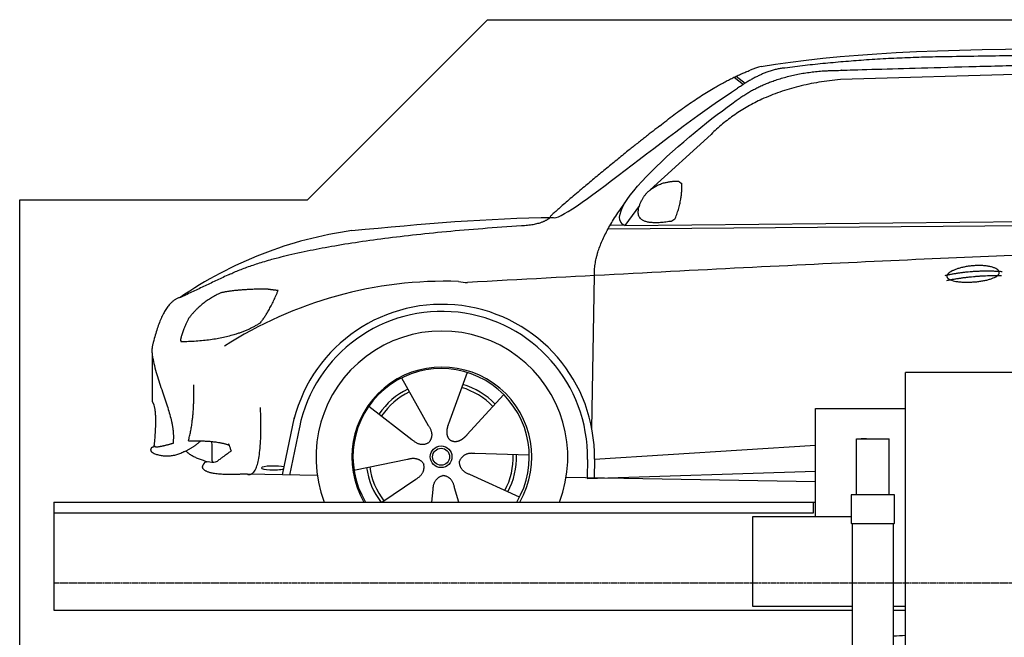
# Model space of a CAD drawing. Header units: millimetres. Extents: x 200 to 5711, y 92 to 8350.
# Tile 4 of 5: x 200 to 2936, y 6634 to 8350. Entities that reach past the tile are written whole.
import ezdxf

# ---------------------------------------------------------------- set-up
doc = ezdxf.new("R2010")
doc.units = ezdxf.units.MM
doc.linetypes.add('GEN3', pattern=[6.25, 5, -1.25])
doc.layers.add('3', color=6, linetype='GEN3')
doc.layers.add('car', color=10, linetype='Continuous')

msp = doc.modelspace()

# ---------------------------------------------------------------- linework, layer by layer
for p, q in [((1000, 7850), (1500, 8350)), ((200, 7850), (1000, 7850)), ((2982, 7370), (2662, 7370)), ((2412, 7270), (2662, 7270)), ((2412, 6970), (2412, 7270)), ((2526, 7185.4), (2616, 7185.4)), ((2526, 7030), (2526, 7185.4)), ((2553.5, 7185.4), (2538.5, 7185.4)), ((2616, 7030), (2616, 7185.4)), ((295, 7010), (2412, 7010)), ((295, 7010), (295, 6710)), ((2406, 6980), (2406, 7010)), ((2631, 7030), (2511, 7030)), ((2511, 7030), (2511, 6951)), ((2631, 6951), (2631, 7030)), ((2237.5, 6720), (2237.5, 6970)), ((2237.5, 6970), (2511, 6970)), ((2511, 6951), (2512, 6950)), ((2630, 6950), (2631, 6951)), ((2512, 6950), (2630, 6950)), ((2513.5, 6950), (2513.5, 3590)), ((2628.5, 3590), (2628.5, 6950)), ((295, 6710), (2513.5, 6710)), ((2513.5, 6720), (2237.5, 6720)), ((2662, 6720), (2628.5, 6720)), ((2628.5, 6710), (2662, 6710))]:
    msp.add_line(p, q)
for points in [[(1500, 8350), (4950, 8350)], [(5711.2, 3550), (5400, 3550), (5400, 200), (4950, 192.9), (4950, 91.6), (4850, 91.6), (4850, 177), (200, 250), (200, 7850)], [(2662, 6230), (2662, 7370)], [(2616, 7030), (2526, 7030)], [(295, 6980), (2135.5, 6980), (2406, 6980)]]:
    msp.add_lwpolyline(points)
at = {"layer": '3'}
msp.add_line((5360, 6785), (295, 6785), dxfattribs=at)
at = {"layer": 'car'}
for p, q in [((2185.5, 8190.2), (2211.2, 8170.3)), ((2191.3, 8193), (2216.4, 8173.6)), ((3074.6, 8200.8), (2480.9, 8183.4)), ((2121.4, 8031.5), (1952, 7877.6)), ((1922.7, 7834.1), (1882.2, 7778.1)), ((1882.2, 7778.1), (4534, 7803.8)), ((1835.3, 7768.7), (4478.5, 7789.8)), ((1882.2, 7778.1), (1840.9, 7778.8)), ((1790.2, 7213.6), (1797.4, 7639.1)), ((568.5, 7416.9), (568.5, 7288.6)), ((1443.2, 7370), (1391.7, 7227.6)), ((1261.1, 7354.6), (1335.7, 7222.9)), ((1545.3, 7308.3), (1443.1, 7196.6)), ((1170.8, 7276.6), (1290.3, 7183.7)), ((930.2, 7085.3), (963.6, 7245.7)), ((977.3, 7217.5), (949.7, 7085)), ((1616.3, 7139.8), (1464.9, 7144.8)), ((1797.5, 7129), (2412, 7168.2)), ((1129.1, 7098.6), (1277.5, 7128.9)), ((1777.9, 7128.2), (1777.1, 7077.8)), ((1797.5, 7129), (1796.8, 7076.4)), ((1777, 7075.8), (2412, 7095.6)), ((1027.2, 7083.6), (833, 7087)), ((1206.9, 7010), (1300.8, 7073.6)), ((1589.1, 7023.6), (1451.2, 7086.3)), ((1718.9, 7078.7), (2412, 7067)), ((1787.9, 7076.2), (1787.9, 7077.6)), ((1345, 7010), (1348.9, 7044.5)), ((1420.1, 7010), (1408.7, 7049.5))]:
    msp.add_line(p, q, dxfattribs=at)
for radius in [30.1, 23.6]:
    msp.add_circle((1371.3, 7135.8), radius, dxfattribs=at)
for centre, radius, start, end in [((2299.9, 8049.8), 174.5, 102.8736, 113.54), ((1280.3, 6652.7), 1122.3, 98.0395, 124.4377), ((1384.9, 6482.3), 1141.2, 88.2488, 122.6712), ((1446.2, 7737.3), 117.4, 256.9855, 269.1884), ((1373.4, 7135), 424.2, 359.1908, 165.7289), ((1373.4, 7135), 404.6, 359.0315, 168.2374), ((1373.4, 7135), 350, 339.0751, 200.9249), ((1373.4, 7135), 250, 329.9999, 210.0001), ((1371.3, 7135.8), 245, 329.0947, 210.9053), ((1371.3, 7135.8), 209.6, 44.262, 73.3995), ((1371.3, 7135.8), 209.6, 116.262, 145.3995), ((1371.3, 7135.8), 200.6, 116.1152, 145.5463), ((1371.3, 7135.8), 200.6, 44.1152, 73.5463), ((1371.3, 7135.8), 200.6, 332.1152, 1.5463), ((1371.3, 7135.8), 209.6, 332.262, 1.3995), ((1371.3, 7135.8), 209.6, 188.262, 217.3995), ((1371.3, 7135.8), 200.6, 188.1152, 217.5463)]:
    msp.add_arc(centre, radius, start, end, dxfattribs=at)
msp.add_ellipse((905.5, 7104.7), major_axis=(33.6, 0), ratio=0.157274, start_param=0.513473, end_param=5.704241, dxfattribs=at)
for points, degree in [([(2261, 8220), (2673, 8291.5), (3433.2, 8279), (4605.7, 8226.5)], 3), ([(2791.5, 8247.2), (2548.7, 8244.9), (2319.5, 8214.9)], 2), ([(3755.7, 8241.4), (3407.4, 8257.6), (2791.5, 8247.2)], 2), ([(1978.3, 8054.5), (2115.4, 8164.7), (2230.2, 8209.8)], 2), ([(2319.5, 8214.9), (2264.3, 8208.2), (2195.4, 8159.5)], 2), ([(2480.9, 8183.4), (2255.9, 8164.4), (2121.4, 8031.5)], 2), ([(2202, 8132.8), (2293.9, 8196.8), (2430.7, 8207.8)], 2), ([(1682.3, 7800.7), (1709.6, 7782), (2017.9, 8048.9), (2195.4, 8159.5)], 3), ([(1882.2, 7778.1), (1798.8, 7817.4), (2090.6, 8056.4), (2202, 8132.8)], 3), ([(1978.3, 8054.5), (1897.7, 7993.3), (1796.1, 7908.9), (1667.7, 7802.5), (1673.7, 7800.6)], 4), ([(1930.8, 7851.8), (1947.1, 7882.3), (1989.7, 7896.7)], 2), ([(1989.7, 7896.7), (2018.3, 7902.8), (2031.2, 7901.6)], 2), ([(2021.9, 7797.5), (2042.8, 7850.7), (2039.8, 7895.5)], 2), ([(2031.2, 7901.6), (2037.3, 7895.6), (2039.8, 7895.5)], 2), ([(1797.4, 7639.1), (1794.3, 7722.6), (1882.1, 7840.8)], 2), ([(2008.4, 7789.7), (1886.4, 7769.8), (1930.8, 7851.8)], 2), ([(1123.3, 7764), (1319.5, 7783.7), (1504.6, 7798.5), (1682.3, 7800.7)], 3), ([(1594.6, 7778.1), (1649.6, 7780.5), (1673.4, 7799.6)], 2), ([(782.2, 7642.1), (985.8, 7738.1), (1594.6, 7778.1)], 2), ([(2008.4, 7789.7), (2014.4, 7791.5), (2021.9, 7797.5)], 2), ([(4753.3, 7734.1), (3876.6, 7754.4), (1444.6, 7620)], 2), ([(782.2, 7642.1), (648.5, 7579)], 1), ([(2771.7, 7639.6), (2847.1, 7656.5), (2930.6, 7650.7)], 2), ([(2776.7, 7625.8), (2850.7, 7640.4), (2928.7, 7639.6)], 2), ([(758.6, 7590.9), (705, 7567.2), (669, 7519.4)], 2), ([(885.5, 7601.8), (799.3, 7600.7), (758.6, 7590.9)], 2), ([(869.2, 7508.2), (896.7, 7543.9), (918.2, 7597.5)], 2), ([(918.2, 7597.5), (900.4, 7599.4), (885.5, 7601.8)], 2), ([(648.5, 7579), (598.5, 7568.7), (570.1, 7448.4)], 2), ([(669, 7519.4), (648.5, 7476.2), (646.5, 7458.1)], 2), ([(647.8, 7455.8), (792.3, 7458.1), (869.2, 7508.2)], 2), ([(570.1, 7448.4), (551.9, 7402.6), (626.5, 7257.3), (630.1, 7219.8), (626.3, 7172.7)], 4), ([(646.5, 7458.1), (649.9, 7457.9), (647.8, 7455.8)], 2), ([(669, 7180.2), (685.9, 7240.6), (684.1, 7335.5)], 2), ([(568.5, 7288.6), (583.3, 7270.4), (573.4, 7168)], 2), ([(833, 7087), (876.9, 7076.4), (869.2, 7272.9)], 2), ([(1391.7, 7227.6), (1387.2, 7215.1), (1383.3, 7201.1), (1387.6, 7187.3), (1398.4, 7180.7)], 4), ([(1335.7, 7222.9), (1353.8, 7196.5), (1337, 7175.5)], 2), ([(626.3, 7172.7), (602, 7165.4), (580.3, 7162.2)], 2), ([(659.3, 7150.6), (685.2, 7163), (703.4, 7180)], 2), ([(669, 7180.2), (748.2, 7181.5), (782.2, 7168)], 2), ([(736.6, 7120.7), (731.3, 7127.5), (738.7, 7177.2), (732.7, 7178.2)], 3), ([(782.2, 7168), (776.6, 7181), (788.1, 7151.5)], 2), ([(1290.3, 7183.7), (1313.8, 7162), (1337, 7175.5)], 2), ([(1443.1, 7196.6), (1434.1, 7186.7), (1423.5, 7176.7), (1409.2, 7174.2), (1398.4, 7180.7)], 4), ([(571.3, 7145.3), (560.1, 7153.4), (568.1, 7162.6)], 2), ([(568.1, 7162.6), (571.5, 7163.8), (575.1, 7164.7)], 2), ([(659.3, 7150.6), (613.9, 7126.6), (571.3, 7145.3)], 2), ([(580.3, 7162.2), (574, 7163.6), (573.4, 7168)], 2), ([(720.7, 7122.1), (679.1, 7133.6), (661.8, 7151.8)], 2), ([(788.1, 7151.5), (786.9, 7151.8), (749.3, 7123.6)], 2), ([(1464.9, 7144.8), (1433.2, 7148.5), (1422.4, 7123.9)], 2), ([(712.6, 7116.7), (718.6, 7129.4), (737.4, 7114.8), (749.3, 7123.6)], 3), ([(1277.5, 7128.9), (1308.2, 7137.9), (1322.9, 7115.5)], 2), ([(1300.8, 7073.6), (1328.7, 7089.2), (1322.9, 7115.5)], 2), ([(1451.2, 7086.3), (1421.1, 7097.1), (1422.4, 7123.9)], 2), ([(1348.9, 7044.5), (1349.8, 7076.4), (1375.7, 7083.6)], 2), ([(1408.7, 7049.5), (1402.4, 7080.9), (1375.7, 7083.6)], 2), ([(2628.5, 6638.1), (2639.5, 6638.7), (2650.7, 6639.3), (2662, 6639.8)], 3)]:
    msp.add_open_spline(points, degree=degree, dxfattribs=at)
for points, degree, knots in [([(2430.7, 8207.8), (2457.6, 8208.8), (2596.7, 8213.2), (3617.9, 8242.7), (4238.1, 8241.9), (4708.6, 8086.3), (4673, 7899.7)], 4, [0.0821318, 0.0821318, 0.0821318, 0.0821318, 0.0821318, 0.258851, 0.508851, 1, 1, 1, 1, 1]), ([(2776.7, 7636.5), (2775.9, 7644.7), (2796.9, 7661.1), (2879.6, 7681.2), (2972.5, 7648.1), (2886.2, 7616.5), (2801.4, 7617.1), (2777.6, 7628.2), (2776.7, 7636.5)], 5, [0, 0, 0, 0, 0, 0, 0.300106, 0.500106, 0.700106, 1, 1, 1, 1, 1, 1]), ([(833, 7087), (808.3, 7087.5), (752.7, 7083.4), (714, 7090.3), (704.2, 7106.8), (712.6, 7116.7)], 4, [0, 0, 0, 0, 0, 0.597866, 1, 1, 1, 1, 1])]:
    msp.add_open_spline(points, degree=degree, knots=knots, dxfattribs=at)

doc.saveas('drawing.dxf')
